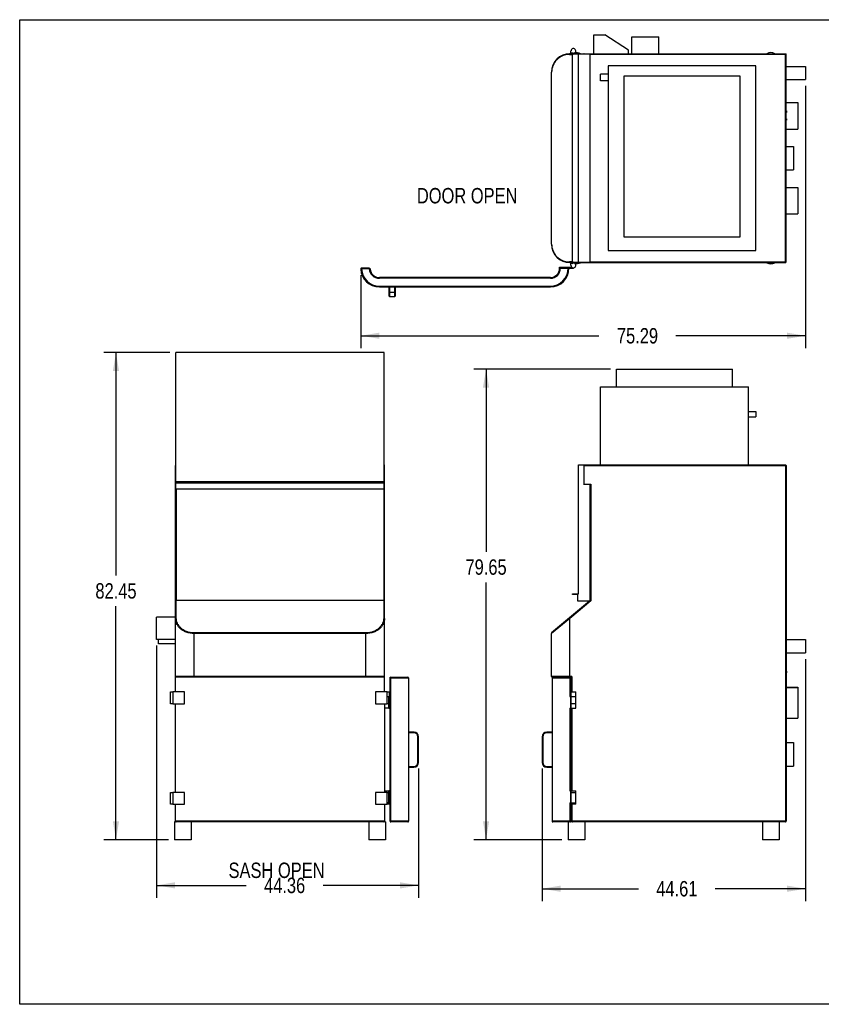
# Model space of a CAD drawing. Header units: inches. Extents: x 0 to 16, y 0 to 10.
# Tile 1 of 38: x 0 to 8.1, y 0 to 10. Entities that reach past the tile are written whole.
import ezdxf

# ---------------------------------------------------------------- set-up
doc = ezdxf.new("R2010")
doc.units = ezdxf.units.IN
doc.header["$LTSCALE"] = 0.935
doc.header["$MEASUREMENT"] = 0
doc.layers.get('0').update_dxf_attribs({"linetype": 'CONTINUOUS'})
doc.layers.add('02___PRT_ALL_AXES', color=7, linetype='CONTINUOUS')
doc.styles.get("Standard").update_dxf_attribs({"font": 'txt', "width": 0.8})
doc.dimstyles.new('DIMSTYLE_1', dxfattribs={"dimtxt": 0.15625, "dimasz": 0.1875, "dimexe": 0.125, "dimexo": 0.0625, "dimgap": 0.078125, "dimtad": 0, "dimtih": 1, "dimtoh": 1, "dimlfac": 16.666667, "dimzin": 4, "dimdsep": 46, "dimtxsty": 'Standard', "dimblk": '_FILLED', "dimblk1": '_FILLED', "dimblk2": '_FILLED', "dimcen": 0.09, "dimazin": 1, "dimtfac": 1, "dimtofl": 0, "dimtmove": 0, "dimatfit": 3, "dimldrblk": '_FILLED', "dimfxl": 1, "dimtolj": 1, "dimtzin": 4, "dimarcsym": 0})

# ---------------------------------------------------------------- blocks, each defined once
blk = doc.blocks.new('_FILLED')
at = {"color": 0, "linetype": 'ByBlock'}
blk.add_solid([(0, 0), (-1, 0.167), (-1, -0.167)], dxfattribs=at)
blk = doc.blocks.new('*D1')
at = {"color": 2, "linetype": 'Continuous', "transparency": 16777216}
for p, q in [((1.524, 6.619), (0.853, 6.619)), ((0.978, 6.619), (0.978, 4.356)), ((0.978, 1.672), (0.978, 4.043)), ((1.51, 1.672), (0.853, 1.672))]:
    blk.add_line(p, q, dxfattribs=at)
at = {"color": 2, "linetype": 'Continuous', "transparency": 16777216, "xscale": 0.1875, "yscale": 0.1875, "zscale": 0.1875}
for p, rotation in [((0.978, 6.619), 90), ((0.978, 1.672), 270)]:
    blk.add_blockref('_FILLED', p, dxfattribs=dict(at, rotation=rotation))
at = {"color": 2, "linetype": 'Continuous', "transparency": 16777216, "insert": (0.978, 4.277), "char_height": 0.1562, "width": 0.625, "attachment_point": 2, "line_spacing_factor": 0.9}
blk.add_mtext('82.45', dxfattribs=at)
blk = doc.blocks.new('*D2')
at = {"color": 2, "linetype": 'Continuous', "transparency": 16777216}
for p, q in [((1.391, 3.644), (1.391, 1.083)), ((4.052, 2.394), (4.052, 1.083)), ((1.391, 1.208), (2.301, 1.208)), ((4.052, 1.208), (3.082, 1.208))]:
    blk.add_line(p, q, dxfattribs=at)
at = {"color": 2, "linetype": 'Continuous', "transparency": 16777216, "xscale": 0.1875, "yscale": 0.1875, "zscale": 0.1875, "rotation": 180}
blk.add_blockref('_FILLED', (1.391, 1.208), dxfattribs=at)
at = {"color": 2, "linetype": 'Continuous', "transparency": 16777216, "xscale": 0.1875, "yscale": 0.1875, "zscale": 0.1875}
blk.add_blockref('_FILLED', (4.052, 1.208), dxfattribs=at)
at = {"color": 2, "linetype": 'Continuous', "transparency": 16777216, "insert": (2.691, 1.286), "char_height": 0.1562, "width": 0.625, "attachment_point": 2, "line_spacing_factor": 0.9}
blk.add_mtext('44.36', dxfattribs=at)
blk = doc.blocks.new('*D3')
at = {"color": 2, "linetype": 'Continuous', "transparency": 16777216}
for p, q in [((7.982, 3.507), (7.982, 1.049)), ((5.306, 2.394), (5.306, 1.049)), ((5.306, 1.174), (6.284, 1.174)), ((7.982, 1.174), (7.065, 1.174))]:
    blk.add_line(p, q, dxfattribs=at)
at = {"color": 2, "linetype": 'Continuous', "transparency": 16777216, "xscale": 0.1875, "yscale": 0.1875, "zscale": 0.1875, "rotation": 180}
blk.add_blockref('_FILLED', (5.306, 1.174), dxfattribs=at)
at = {"color": 2, "linetype": 'Continuous', "transparency": 16777216, "xscale": 0.1875, "yscale": 0.1875, "zscale": 0.1875}
blk.add_blockref('_FILLED', (7.982, 1.174), dxfattribs=at)
at = {"color": 2, "linetype": 'Continuous', "transparency": 16777216, "insert": (6.675, 1.252), "char_height": 0.1562, "width": 0.625, "attachment_point": 2, "line_spacing_factor": 0.9}
blk.add_mtext('44.61', dxfattribs=at)
blk = doc.blocks.new('*D4')
at = {"color": 2, "linetype": 'Continuous', "transparency": 16777216}
for p, q in [((6, 6.451), (4.612, 6.451)), ((4.737, 6.451), (4.737, 4.597)), ((4.737, 1.672), (4.737, 4.285)), ((5.508, 1.672), (4.612, 1.672))]:
    blk.add_line(p, q, dxfattribs=at)
at = {"color": 2, "linetype": 'Continuous', "transparency": 16777216, "xscale": 0.1875, "yscale": 0.1875, "zscale": 0.1875}
for p, rotation in [((4.737, 6.451), 90), ((4.737, 1.672), 270)]:
    blk.add_blockref('_FILLED', p, dxfattribs=dict(at, rotation=rotation))
at = {"color": 2, "linetype": 'Continuous', "transparency": 16777216, "insert": (4.737, 4.519), "char_height": 0.1562, "width": 0.625, "attachment_point": 2, "line_spacing_factor": 0.9}
blk.add_mtext('79.65', dxfattribs=at)
blk = doc.blocks.new('*D5')
at = {"color": 2, "linetype": 'Continuous', "transparency": 16777216}
for p, q in [((7.982, 9.329), (7.982, 6.665)), ((3.465, 7.405), (3.465, 6.665)), ((3.465, 6.79), (5.884, 6.79)), ((7.982, 6.79), (6.665, 6.79))]:
    blk.add_line(p, q, dxfattribs=at)
at = {"color": 2, "linetype": 'Continuous', "transparency": 16777216, "xscale": 0.1875, "yscale": 0.1875, "zscale": 0.1875, "rotation": 180}
blk.add_blockref('_FILLED', (3.465, 6.79), dxfattribs=at)
at = {"color": 2, "linetype": 'Continuous', "transparency": 16777216, "xscale": 0.1875, "yscale": 0.1875, "zscale": 0.1875}
blk.add_blockref('_FILLED', (7.982, 6.79), dxfattribs=at)
at = {"color": 2, "linetype": 'Continuous', "transparency": 16777216, "insert": (6.275, 6.868), "char_height": 0.1562, "width": 0.625, "attachment_point": 2, "line_spacing_factor": 0.9}
blk.add_mtext('75.29', dxfattribs=at)

msp = doc.modelspace()

# ---------------------------------------------------------------- linework, layer by layer
at = {"color": 7, "linetype": 'Continuous'}
for p, q in [((0, 0), (0, 10)), ((0, 10), (16, 10)), ((5.82996, 9.6546), (5.82996, 9.84686)), ((5.82996, 9.84686), (5.94444, 9.84686)), ((6.18444, 9.69146), (5.94444, 9.84686)), ((6.21854, 9.6546), (6.21854, 9.8271)), ((6.21854, 9.8271), (6.49229, 9.8271)), ((6.49229, 9.6546), (6.49229, 9.8271)), ((5.58428, 9.6471), (5.61564, 9.6471)), ((5.5891, 9.6546), (7.78507, 9.6546)), ((5.59632, 9.6546), (5.59632, 9.68294)), ((5.61429, 7.54397), (5.61429, 9.64298)), ((5.79459, 9.65078), (5.62209, 9.65078)), ((5.67459, 7.53617), (5.67459, 9.65078)), ((5.73413, 9.65078), (5.73413, 9.6546)), ((5.79459, 7.53617), (5.79459, 9.65078)), ((7.77727, 9.6468), (5.79459, 9.6468)), ((6.18444, 9.6546), (6.18444, 9.69146)), ((7.77727, 9.6468), (7.78507, 9.6546)), ((7.77727, 7.53235), (7.77727, 9.6468)), ((7.78507, 7.54015), (7.78507, 9.6546)), ((5.97579, 9.53097), (5.97579, 7.65597)), ((7.47819, 9.53097), (5.97579, 9.53097)), ((7.47819, 7.65597), (7.47819, 9.53097)), ((5.4001, 7.72135), (5.4001, 9.4656)), ((5.4001, 9.4656), (5.40278, 9.4656)), ((5.40278, 7.72135), (5.40278, 9.4656)), ((5.90079, 9.37799), (5.90079, 9.44513)), ((5.97579, 9.44513), (5.90079, 9.44513)), ((6.13724, 9.42698), (6.13724, 7.79372)), ((7.31679, 9.42698), (6.13724, 9.42698)), ((7.31679, 7.79372), (7.31679, 9.42698)), ((5.97579, 9.37799), (5.90079, 9.37799)), ((7.78507, 9.15975), (7.90507, 9.15975)), ((7.90507, 9.15975), (7.90507, 8.8896)), ((7.78507, 8.8896), (7.90507, 8.8896)), ((7.78507, 8.29735), (7.90507, 8.29735)), ((7.90507, 8.29735), (7.90507, 8.0272)), ((7.78507, 8.0272), (7.90507, 8.0272)), ((5.4001, 7.72135), (5.40278, 7.72135)), ((6.13724, 7.79372), (7.31679, 7.79372)), ((5.97579, 7.65597), (7.47819, 7.65597)), ((5.61564, 7.53985), (5.58428, 7.53985)), ((5.5891, 7.53235), (7.77727, 7.53235)), ((5.59632, 7.504), (5.59632, 7.53235)), ((5.62209, 7.53617), (5.79459, 7.53617)), ((5.73413, 7.53235), (5.73413, 7.53617)), ((5.79459, 7.54015), (7.78507, 7.54015)), ((3.47232, 7.46816), (3.47233, 7.47566)), ((3.55131, 7.46816), (3.47232, 7.46816)), ((3.55133, 7.47566), (3.47233, 7.47566)), ((3.55131, 7.47566), (3.55131, 7.46816)), ((3.55131, 7.46816), (3.55187, 7.46819)), ((5.48449, 7.47537), (5.48449, 7.48747)), ((5.49229, 7.47537), (5.48991, 7.47537)), ((5.49202, 7.47566), (5.57118, 7.47566)), ((5.49229, 7.47566), (5.49229, 7.47537)), ((5.57898, 7.47566), (5.62466, 7.47566)), ((3.65305, 7.37337), (3.65305, 7.38117)), ((5.39029, 7.38117), (3.65305, 7.38117)), ((5.39029, 7.37337), (3.65305, 7.37337)), ((5.39029, 7.37337), (5.39029, 7.38117)), ((3.65337, 7.29448), (3.65337, 7.28668)), ((3.65337, 7.29448), (5.38998, 7.29448)), ((3.65337, 7.28668), (5.38998, 7.28668)), ((3.75255, 7.19291), (3.75255, 7.28668)), ((3.75255, 7.23235), (3.81396, 7.23235)), ((3.76035, 7.18511), (3.76035, 7.28668)), ((3.80616, 7.28668), (3.80616, 7.18511)), ((3.81396, 7.28668), (3.81396, 7.19291)), ((5.38998, 7.29448), (5.38998, 7.28668)), ((3.80616, 7.18511), (3.76035, 7.18511)), ((1.58668, 5.23508), (1.58668, 6.61868)), ((3.7013, 6.61868), (1.58668, 6.61868)), ((3.7013, 5.23508), (3.7013, 6.61868)), ((6.06219, 6.27116), (6.06219, 6.45116)), ((6.06219, 6.45116), (7.24175, 6.45116)), ((7.24175, 6.27116), (7.24175, 6.45116)), ((5.90079, 5.47868), (5.90079, 6.27116)), ((5.90079, 6.27116), (7.40319, 6.27116)), ((7.40319, 5.47868), (7.40319, 6.27116)), ((7.40319, 6.02113), (7.47819, 6.02113)), ((7.47819, 6.02113), (7.47819, 5.96681)), ((7.40319, 5.96681), (7.47819, 5.96681)), ((1.58287, 3.17198), (1.58287, 5.47088)), ((1.58287, 5.47088), (1.58668, 5.47088)), ((3.7013, 5.47088), (3.70512, 5.47088)), ((3.70512, 3.17198), (3.70512, 5.47088)), ((5.67459, 4.17008), (5.67459, 5.47868)), ((5.67459, 5.47868), (7.77727, 5.47868)), ((5.72633, 5.47088), (7.78507, 5.47088)), ((5.73413, 5.2834), (5.73413, 5.47868)), ((7.77727, 5.47868), (7.77727, 1.85198)), ((7.78507, 5.47088), (7.78507, 1.85978)), ((1.58668, 5.31008), (3.7013, 5.31008)), ((1.58668, 5.30378), (3.7013, 5.30378)), ((1.59448, 5.31008), (1.59448, 5.30378)), ((3.6935, 5.30378), (3.6935, 5.31008)), ((1.58668, 5.2834), (1.58287, 5.2834)), ((1.58668, 5.29598), (3.7013, 5.29598)), ((1.58668, 5.23508), (3.7013, 5.23508)), ((1.59067, 5.23508), (1.59067, 4.10018)), ((3.69732, 5.23508), (3.69732, 4.10018)), ((3.70512, 5.2834), (3.7013, 5.2834)), ((5.72633, 5.2834), (5.80239, 5.2834)), ((5.79459, 4.10018), (5.79459, 5.2834)), ((5.80239, 5.2834), (5.80239, 4.09694)), ((1.59037, 3.92371), (1.59037, 4.10018)), ((3.69732, 4.10018), (1.59067, 4.10018)), ((3.69762, 4.10018), (3.69762, 3.92371)), ((5.61429, 4.16378), (5.61429, 4.17008)), ((5.61429, 4.17008), (5.67459, 4.17008)), ((5.66049, 4.16378), (5.61429, 4.16378)), ((5.62209, 4.16378), (5.62209, 4.17008)), ((5.66829, 4.09508), (5.66829, 4.15598)), ((5.79459, 4.10018), (5.79628, 4.0996)), ((5.78851, 4.09508), (5.40278, 3.77141)), ((5.80239, 4.09694), (5.5891, 3.91796)), ((5.78851, 4.09508), (5.66829, 4.09508)), ((5.79628, 4.0996), (5.80239, 4.09694)), ((1.39061, 3.70635), (1.39061, 3.93135)), ((1.58287, 3.93135), (1.39061, 3.93135)), ((5.5891, 3.91796), (5.4001, 3.76566)), ((5.5891, 3.91796), (5.58428, 3.92371)), ((5.5891, 3.32198), (5.5891, 3.91796)), ((1.58287, 3.70635), (1.39061, 3.70635)), ((1.41037, 3.65941), (1.41037, 3.70635)), ((1.77187, 3.32198), (1.77187, 3.77141)), ((3.51612, 3.77141), (1.77187, 3.77141)), ((3.51612, 3.76566), (1.77187, 3.76566)), ((3.51612, 3.32198), (3.51612, 3.77141)), ((5.4001, 3.32978), (5.4001, 3.76566)), ((1.58287, 3.65941), (1.41037, 3.65941)), ((3.70512, 3.32978), (1.58287, 3.32978)), ((3.69732, 3.32198), (1.59067, 3.32198)), ((3.76181, 3.32198), (3.76181, 3.32198)), ((3.7621, 3.32161), (3.76181, 3.32198)), ((3.76181, 1.85978), (3.76181, 3.32161)), ((3.76181, 3.31448), (3.76995, 3.31418)), ((3.7621, 3.32198), (3.94299, 3.32198)), ((3.7621, 3.32198), (3.7621, 3.32161)), ((3.76306, 3.32054), (3.7621, 3.32161)), ((3.76995, 3.31418), (3.95079, 3.31418)), ((3.76995, 1.85948), (3.76995, 3.31418)), ((3.95079, 3.31418), (3.95079, 1.85948)), ((5.60813, 3.32978), (5.4001, 3.32978)), ((5.40734, 3.31418), (5.40734, 1.85948)), ((5.40734, 3.31418), (5.58818, 3.31418)), ((5.60813, 3.32198), (5.4079, 3.32198)), ((5.58818, 3.31418), (5.58818, 3.12698)), ((5.59421, 3.32002), (5.59597, 3.32169)), ((5.59632, 1.85978), (5.59632, 3.32198)), ((5.60813, 3.32978), (5.60813, 3.17198)), ((7.78507, 3.22028), (7.90507, 3.22028)), ((7.78507, 3.21796), (7.90507, 3.21796)), ((7.90507, 3.22028), (7.90507, 2.90521)), ((1.55452, 3.17198), (1.55452, 3.05198)), ((1.67452, 3.17198), (1.55452, 3.17198)), ((1.67452, 3.05198), (1.67452, 3.17198)), ((3.73346, 3.17198), (3.61346, 3.17198)), ((3.61346, 3.17198), (3.61346, 3.05198)), ((3.73346, 3.05198), (3.73346, 3.17198)), ((3.7621, 3.12698), (3.75, 3.12698)), ((3.75, 3.00698), (3.75, 3.12698)), ((5.58818, 3.12698), (5.59632, 3.12698)), ((1.55452, 3.05198), (1.67452, 3.05198)), ((1.58287, 2.15198), (1.58287, 3.05198)), ((3.61346, 3.05198), (3.73346, 3.05198)), ((3.70512, 3.05198), (3.70512, 2.15198)), ((3.75, 3.00698), (3.7621, 3.00698)), ((5.58818, 3.00698), (5.58818, 2.16698)), ((5.58818, 3.00698), (5.59632, 3.00698)), ((5.60813, 3.00698), (5.60813, 2.16698)), ((7.78507, 2.90521), (7.90507, 2.90521)), ((4.00512, 2.76532), (3.95079, 2.76532)), ((4.00512, 2.75752), (3.95079, 2.75752)), ((4.00512, 2.75752), (4.00512, 2.76532)), ((4.04456, 2.71808), (4.05236, 2.71808)), ((4.04456, 2.45604), (4.04456, 2.71808)), ((4.05236, 2.45604), (4.05236, 2.71808)), ((5.31357, 2.71808), (5.30577, 2.71808)), ((5.30577, 2.71808), (5.30577, 2.45604)), ((5.31357, 2.71808), (5.31357, 2.45604)), ((5.40734, 2.76532), (5.35301, 2.76532)), ((5.35301, 2.75752), (5.35301, 2.76532)), ((5.40734, 2.75752), (5.35301, 2.75752)), ((3.95079, 2.41644), (4.00496, 2.41644)), ((3.95079, 2.40864), (4.00496, 2.40864)), ((4.00496, 2.41644), (4.00496, 2.40864)), ((4.04456, 2.45604), (4.05236, 2.45604)), ((5.31357, 2.45604), (5.30577, 2.45604)), ((5.35317, 2.41644), (5.40734, 2.41644)), ((5.35317, 2.41644), (5.35317, 2.40864)), ((5.35317, 2.40864), (5.40734, 2.40864)), ((1.67452, 2.15198), (1.55452, 2.15198)), ((1.55452, 2.15198), (1.55452, 2.03198)), ((1.67452, 2.03198), (1.67452, 2.15198)), ((3.73346, 2.15198), (3.61346, 2.15198)), ((3.61346, 2.15198), (3.61346, 2.03198)), ((3.73346, 2.03198), (3.73346, 2.15198)), ((3.7621, 2.16698), (3.75, 2.16698)), ((3.75, 2.04698), (3.75, 2.16698)), ((5.58818, 2.16698), (5.59632, 2.16698)), ((1.55452, 2.03198), (1.67452, 2.03198)), ((1.58287, 1.85978), (1.58287, 2.03198)), ((3.61346, 2.03198), (3.73346, 2.03198)), ((3.70512, 2.03198), (3.70512, 1.85978)), ((3.75, 2.04698), (3.7621, 2.04698)), ((5.58851, 2.04698), (5.59632, 2.04698)), ((5.58851, 2.04698), (5.58851, 1.85978)), ((5.60813, 2.03198), (5.60813, 1.85978)), ((3.70512, 1.85978), (1.58287, 1.85978)), ((3.94329, 1.85198), (3.76961, 1.85198)), ((3.95079, 1.85948), (3.76995, 1.85948)), ((5.58819, 1.85948), (5.40734, 1.85948)), ((5.58678, 1.85198), (5.41484, 1.85198)), ((5.58819, 1.85948), (5.58851, 1.85978)), ((5.59632, 1.85978), (5.58851, 1.85978)), ((7.78507, 1.85978), (5.60813, 1.85978)), ((16, 0), (0, 0))]:
    msp.add_line(p, q, dxfattribs=at)
for centre, radius, start, end in [((5.5891, 9.4656), 0.189, 90, 180), ((5.58427, 9.4656), 0.1815, 89.999759, 180.000356), ((5.62209, 9.64298), 0.0078, 90, 180), ((5.73413, 9.6468), 0.0078, 90, 148.984148), ((5.5891, 7.72135), 0.189, 180, 270), ((5.58427, 7.72135), 0.1815, 179.999935, 270.000065), ((5.62209, 7.54397), 0.0078, 180, 270), ((5.73413, 7.54015), 0.0078, 210.882663, 270), ((7.77727, 7.54015), 0.0078, 270, 360), ((3.47233, 7.46786), 0.0078, 90, 182.474733), ((3.65337, 7.47568), 0.189, 182.474733, 270), ((3.65337, 7.47568), 0.1812, 182.379787, 270), ((3.65305, 7.47537), 0.102, 184.054532, 270), ((3.55133, 7.46786), 0.0078, 4.223489, 90), ((3.65305, 7.47537), 0.0942, 184.223489, 270), ((5.38998, 7.47568), 0.189, 270, 359.992906), ((5.38998, 7.47568), 0.1812, 270, 359.992601), ((5.39029, 7.47537), 0.102, 270, 360), ((5.39029, 7.47537), 0.0942, 270, 360), ((5.49202, 7.46786), 0.0078, 90, 175.776848), ((5.57101, 7.46786), 0.0078, 357.525457, 90), ((3.76035, 7.19291), 0.0078, 180, 270), ((3.80616, 7.19291), 0.0078, 270, 360), ((1.59067, 5.47088), 0.0078, 121.015852, 180), ((3.69732, 5.47088), 0.0078, 0, 59.202565), ((7.77727, 5.47088), 0.0078, 0, 90), ((5.66049, 4.15598), 0.0078, 0, 90), ((5.4076, 3.76566), 0.0075, 130, 180), ((1.59067, 3.32978), 0.0078, 180, 270), ((3.69732, 3.32978), 0.0078, 270, 360), ((3.76931, 3.31448), 0.0075, 90, 180), ((3.97764, 3.5179), 0.29154, 222.606597, 222.837817), ((3.94299, 3.31418), 0.0078, 0, 90), ((5.4079, 3.32978), 0.0078, 180, 270), ((5.41514, 3.31418), 0.0078, 90, 180), ((6.09404, 2.79755), 0.72305, 133.731604, 134.396403), ((4.00512, 2.71808), 0.04724, 0, 90), ((4.00512, 2.71808), 0.03944, 0, 90), ((5.35301, 2.71808), 0.04724, 90, 180), ((5.35301, 2.71808), 0.03944, 90, 180), ((4.00496, 2.45604), 0.0474, 270, 360), ((4.00496, 2.45604), 0.0396, 270, 360), ((5.35317, 2.45604), 0.0474, 180, 270), ((5.35317, 2.45604), 0.0396, 180, 270), ((3.76961, 1.85978), 0.0078, 180, 270), ((3.94329, 1.85948), 0.0075, 270, 360), ((5.41484, 1.85948), 0.0075, 180, 270), ((5.58852, 1.85978), 0.0078, 270, 360), ((7.77727, 1.85978), 0.0078, 270, 360)]:
    msp.add_arc(centre, radius, start, end, dxfattribs=at)
for points, knots in [([(5.5891, 9.6546), (5.58845, 9.6546), (5.58705, 9.65411), (5.58549, 9.65236), (5.5845, 9.64992), (5.58428, 9.64806), (5.58428, 9.6471)], [0, 0, 0, 0, 0.198337, 0.4303116, 0.7029102, 1, 1, 1, 1]), ([(5.5891, 7.53235), (5.58845, 7.53235), (5.58705, 7.53283), (5.58549, 7.53459), (5.5845, 7.53703), (5.58428, 7.53889), (5.58428, 7.53985)], [0, 0, 0, 0, 0.198337, 0.4303116, 0.7029102, 1, 1, 1, 1]), ([(3.46454, 7.46752), (3.46454, 7.46754), (3.4646, 7.46757), (3.46471, 7.46759), (3.4649, 7.46763), (3.46528, 7.46769), (3.46593, 7.46776), (3.46688, 7.46784), (3.46805, 7.46793), (3.46938, 7.46801), (3.47082, 7.46809), (3.47182, 7.46813), (3.47232, 7.46816)], [0, 0, 0, 0, 0.0065408, 0.0212722, 0.0453467, 0.0785218, 0.1708711, 0.2949492, 0.4460604, 0.6184421, 0.8054788, 1, 1, 1, 1]), ([(3.55132, 7.47565), (3.55138, 7.47565), (3.55147, 7.47539), (3.55155, 7.47501), (3.55164, 7.4743), (3.55172, 7.47339), (3.55178, 7.47227), (3.55185, 7.47052), (3.55187, 7.46914), (3.55187, 7.46819)], [0, 0, 0, 0, 0.0247864, 0.0834424, 0.1759893, 0.2996928, 0.449946, 0.6217226, 1, 1, 1, 1]), ([(3.55187, 7.46819), (3.5528, 7.46826), (3.55415, 7.46834), (3.55587, 7.46843), (3.55695, 7.46847), (3.55781, 7.46849), (3.55851, 7.4685), (3.55884, 7.46848), (3.55911, 7.46847), (3.55911, 7.46842)], [0, 0, 0, 0, 0.3866408, 0.5589908, 0.7091591, 0.8318898, 0.9229404, 0.9791402, 1, 1, 1, 1]), ([(1.59037, 4.10018), (1.58936, 4.10018), (1.58791, 4.10014), (1.58608, 4.0997), (1.58437, 4.09909), (1.58287, 4.09797), (1.58287, 4.09694)], [0, 0, 0, 0, 0.3479074, 0.5040015, 0.6424283, 1, 1, 1, 1]), ([(3.69732, 4.10018), (3.69835, 4.10018), (3.70031, 4.1001), (3.70309, 4.09947), (3.70512, 4.098), (3.70512, 4.09694)], [0, 0, 0, 0, 0.3474962, 0.6422226, 1, 1, 1, 1]), ([(1.58287, 3.91796), (1.58287, 3.91872), (1.58331, 3.92032), (1.58504, 3.92221), (1.58751, 3.92342), (1.5894, 3.92371), (1.59037, 3.92371)], [0, 0, 0, 0, 0.2186037, 0.4570018, 0.7206454, 1, 1, 1, 1]), ([(1.77187, 3.76566), (1.7445, 3.76566), (1.70413, 3.77272), (1.6579, 3.79516), (1.63024, 3.81568), (1.60892, 3.83908), (1.59384, 3.86441), (1.58486, 3.89089), (1.58287, 3.90904), (1.58287, 3.91796)], [0, 0, 0, 0, 0.3063336, 0.4454809, 0.5727011, 0.6892942, 0.7975668, 0.900198, 1, 1, 1, 1]), ([(1.77187, 3.77141), (1.75824, 3.77141), (1.73152, 3.77393), (1.69415, 3.7848), (1.66176, 3.80132), (1.63533, 3.82193), (1.61503, 3.84534), (1.60074, 3.87056), (1.59225, 3.89686), (1.59037, 3.91485), (1.59037, 3.92371)], [0, 0, 0, 0, 0.1559315, 0.3047776, 0.4427476, 0.5693001, 0.6859009, 0.7948544, 0.8986969, 1, 1, 1, 1]), ([(3.69762, 3.92371), (3.69762, 3.91485), (3.69573, 3.89685), (3.68723, 3.87053), (3.67292, 3.84529), (3.65261, 3.82189), (3.62617, 3.80129), (3.59379, 3.78478), (3.55643, 3.77393), (3.52974, 3.77141), (3.51612, 3.77141)], [0, 0, 0, 0, 0.1013435, 0.2052568, 0.3142999, 0.4309725, 0.5575229, 0.6954226, 0.8441838, 1, 1, 1, 1]), ([(3.70512, 3.91796), (3.70512, 3.90904), (3.70312, 3.89088), (3.69413, 3.86438), (3.67904, 3.83904), (3.65769, 3.81564), (3.63003, 3.79513), (3.58382, 3.77271), (3.54347, 3.76566), (3.51612, 3.76566)], [0, 0, 0, 0, 0.0998398, 0.2025406, 0.310902, 0.4275654, 0.5547812, 0.6938574, 1, 1, 1, 1]), ([(3.70512, 3.91796), (3.70512, 3.91872), (3.70467, 3.92032), (3.70295, 3.92221), (3.70047, 3.92342), (3.69858, 3.92371), (3.69762, 3.92371)], [0, 0, 0, 0, 0.2186037, 0.4570019, 0.7206455, 1, 1, 1, 1]), ([(3.76995, 3.31418), (3.76992, 3.31469), (3.76989, 3.31568), (3.7698, 3.31713), (3.76972, 3.31846), (3.76964, 3.31963), (3.76955, 3.32058), (3.76948, 3.32124), (3.76942, 3.32162), (3.76939, 3.32181), (3.76936, 3.32192), (3.76933, 3.32198), (3.76931, 3.32198)], [0, 0, 0, 0, 0.194232, 0.381032, 0.5532643, 0.7043443, 0.8285206, 0.9210685, 0.9543513, 0.9785658, 0.9936037, 1, 1, 1, 1]), ([(3.76995, 1.85948), (3.76942, 1.85948), (3.76839, 1.85948), (3.7669, 1.8595), (3.76551, 1.85952), (3.76429, 1.85956), (3.76328, 1.8596), (3.7626, 1.85965), (3.76219, 1.85969), (3.76199, 1.85972), (3.76188, 1.85974), (3.76181, 1.85976), (3.76181, 1.85978)], [0, 0, 0, 0, 0.1923135, 0.3784878, 0.5509862, 0.70282, 0.827862, 0.9211002, 0.9545907, 0.9789013, 0.9938641, 1, 1, 1, 1]), ([(3.76961, 1.85198), (3.76962, 1.85198), (3.76964, 1.85205), (3.76967, 1.85214), (3.76969, 1.85233), (3.76974, 1.8527), (3.76979, 1.85333), (3.76985, 1.85424), (3.7699, 1.85537), (3.76994, 1.85665), (3.76996, 1.85804), (3.76995, 1.85899), (3.76995, 1.85948)], [0, 0, 0, 0, 0.0058272, 0.0206307, 0.0446743, 0.0778499, 0.1704639, 0.2946678, 0.445869, 0.6184012, 0.8058725, 1, 1, 1, 1]), ([(5.58819, 1.85948), (5.58819, 1.85852), (5.5882, 1.85713), (5.58824, 1.85537), (5.58828, 1.85424), (5.58833, 1.85333), (5.58838, 1.8527), (5.58842, 1.85233), (5.58845, 1.85214), (5.58847, 1.85204), (5.5885, 1.85198), (5.58852, 1.85198)], [0, 0, 0, 0, 0.3814066, 0.5538245, 0.7048757, 0.8289091, 0.921387, 0.9545453, 0.978634, 0.9936017, 1, 1, 1, 1])]:
    msp.add_open_spline(points, degree=3, knots=knots, dxfattribs=at)
at = {"layer": '02___PRT_ALL_AXES', "color": 7, "linetype": 'Continuous'}
for p, q in [((5.60105, 9.68294), (5.59632, 9.68294)), ((5.60813, 9.6546), (5.60813, 9.66609)), ((7.78507, 9.52615), (7.98212, 9.52615)), ((7.98212, 9.52615), (7.98212, 9.39115)), ((7.78507, 9.39115), (7.98212, 9.39115)), ((7.78507, 9.0732), (7.78712, 9.0732)), ((7.78507, 9.0582), (7.78712, 9.0582)), ((7.78712, 9.0732), (7.78712, 9.0582)), ((7.78507, 8.9946), (7.78712, 8.9946)), ((7.78507, 8.9796), (7.78712, 8.9796)), ((7.78712, 8.9946), (7.78712, 8.9796)), ((7.78507, 8.71347), (7.86007, 8.71347)), ((7.86007, 8.71347), (7.86007, 8.47347)), ((7.78507, 8.47347), (7.86007, 8.47347)), ((5.60105, 7.504), (5.59632, 7.504)), ((5.60813, 7.52086), (5.60813, 7.53235)), ((5.48449, 7.48747), (5.60779, 7.48747)), ((5.62466, 7.47566), (5.62466, 7.48038)), ((7.78507, 3.70456), (7.98212, 3.70456)), ((7.98212, 3.70456), (7.98212, 3.56956)), ((7.78507, 3.56956), (7.98212, 3.56956)), ((7.78507, 3.3823), (7.78712, 3.3823)), ((7.78507, 3.3673), (7.78712, 3.3673)), ((7.78712, 3.3823), (7.78712, 3.3673)), ((1.53091, 3.05198), (1.53091, 3.17198)), ((1.53091, 3.17198), (1.55452, 3.17198)), ((3.73346, 3.17198), (3.75707, 3.17198)), ((3.73346, 3.12698), (3.75, 3.12698)), ((3.75707, 3.12698), (3.75707, 3.17198)), ((5.59632, 3.17198), (5.64827, 3.17198)), ((5.59632, 3.12698), (5.64827, 3.12698)), ((5.60104, 3.00698), (5.60105, 3.17198)), ((5.64829, 3.00698), (5.64827, 3.17198)), ((1.55452, 3.05198), (1.53091, 3.05198)), ((3.70984, 3.00698), (3.70984, 3.05198)), ((3.75, 3.00698), (3.70984, 3.00698)), ((3.75, 3.05198), (3.73346, 3.05198)), ((5.64827, 3.05198), (5.59632, 3.05198)), ((5.59632, 3.00698), (5.64829, 3.00698)), ((7.78507, 2.65979), (7.86007, 2.65979)), ((7.86007, 2.65979), (7.86007, 2.41979)), ((7.78507, 2.41979), (7.86007, 2.41979)), ((1.53091, 2.15198), (1.55452, 2.15198)), ((1.53091, 2.03198), (1.53091, 2.15198)), ((3.70984, 2.16698), (3.75, 2.16698)), ((3.70984, 2.15198), (3.70984, 2.16698)), ((3.73346, 2.15198), (3.75, 2.15198)), ((5.59632, 2.16698), (5.64829, 2.16698)), ((5.59632, 2.15198), (5.64827, 2.15198)), ((5.60105, 2.03198), (5.60104, 2.16698)), ((5.64827, 2.03198), (5.64829, 2.16698)), ((1.55452, 2.03198), (1.53091, 2.03198)), ((3.75, 2.04698), (3.73346, 2.04698)), ((3.75707, 2.03198), (3.73346, 2.03198)), ((3.75707, 2.03198), (3.75707, 2.04698)), ((5.59632, 2.04698), (5.64829, 2.04698)), ((5.64827, 2.03198), (5.59632, 2.03198)), ((3.71565, 1.85198), (1.57234, 1.85198)), ((1.57234, 1.85198), (1.57234, 1.67198)), ((1.74274, 1.85198), (1.74274, 1.67198)), ((3.54525, 1.85198), (3.54525, 1.67198)), ((3.71565, 1.85198), (3.71565, 1.67198)), ((5.57017, 1.85198), (5.57017, 1.67198)), ((7.77727, 1.85198), (5.58678, 1.85198)), ((5.74057, 1.85198), (5.74057, 1.67198)), ((7.54313, 1.85198), (7.54313, 1.67198)), ((7.71353, 1.85198), (7.71353, 1.67198)), ((1.74274, 1.67198), (1.57234, 1.67198)), ((3.71565, 1.67198), (3.54525, 1.67198)), ((5.74057, 1.67198), (5.57017, 1.67198)), ((7.71353, 1.67198), (7.54313, 1.67198))]:
    msp.add_line(p, q, dxfattribs=at)
for centre, radius, start, end in [((5.62466, 9.68294), 0.02361, 225.544241, 180), ((5.65537, 9.57993), 0.0852, 109.481346, 117.702734), ((5.65537, 9.57993), 0.0852, 61.679332, 103.794292), ((7.62833, 9.57998), 0.0852, 61.607427, 118.392573), ((5.62466, 7.504), 0.02361, 180, 134.455759), ((5.65537, 7.60702), 0.0852, 242.297266, 249.977167), ((5.65537, 7.60702), 0.0852, 256.200581, 298.320668), ((7.62833, 7.60697), 0.0852, 241.607427, 298.392573), ((1.59067, 1.85978), 0.0078, 180, 270), ((3.69732, 1.85978), 0.0078, 270, 360), ((5.61593, 1.85978), 0.0078, 180, 270)]:
    msp.add_arc(centre, radius, start, end, dxfattribs=at)

# ---------------------------------------------------------------- texts
at = {"color": 2, "linetype": 'Continuous', "char_height": 0.15625, "width": 1.125, "attachment_point": 1, "line_spacing_factor": 0.9}
for s, insert in [('DOOR OPEN', (4.03419, 8.2907)), ('SASH OPEN', (2.12137, 1.43914))]:
    msp.add_mtext(s, dxfattribs=dict(at, insert=insert))

# ---------------------------------------------------------------- dimensions: what is measured, and where the dimension line sits
at = {"color": 2, "linetype": 'Continuous'}
for base, p1, p2, angle, picture, middle in [((3.46454, 6.78975), (7.98212, 9.39115), (3.46454, 7.46752), 180, '*D5', (6.2748, 6.78975)), ((0.9777394, 1.6719807), (1.5866846, 6.6186813), (1.5723386, 1.6719807), 270, '*D1', (0.9777394, 4.199375)), ((4.73707, 1.67198), (6.06219, 6.45116), (5.57017, 1.67198), 270, '*D4', (4.74097, 4.44111))]:
    dim = msp.add_linear_dim(base=base, p1=p1, p2=p2, angle=angle, dimstyle='DIMSTYLE_1', dxfattribs=at)
    dim.commit()
    dim.dimension.update_dxf_attribs({"geometry": picture, "text_midpoint": middle, "dimtype": 160})
for base, p1, p2, picture, middle in [((4.05236, 1.20821), (1.39061, 3.70635), (4.05236, 2.45604), '*D2', (2.6912, 1.20821)), ((7.98212, 1.17352), (5.30577, 2.45604), (7.98212, 3.56956), '*D3', (6.65892, 1.17352))]:
    dim = msp.add_linear_dim(base=base, p1=p1, p2=p2, dimstyle='DIMSTYLE_1', dxfattribs=at)
    dim.commit()
    dim.dimension.update_dxf_attribs({"geometry": picture, "text_midpoint": middle, "dimtype": 160})

doc.saveas('drawing.dxf')
